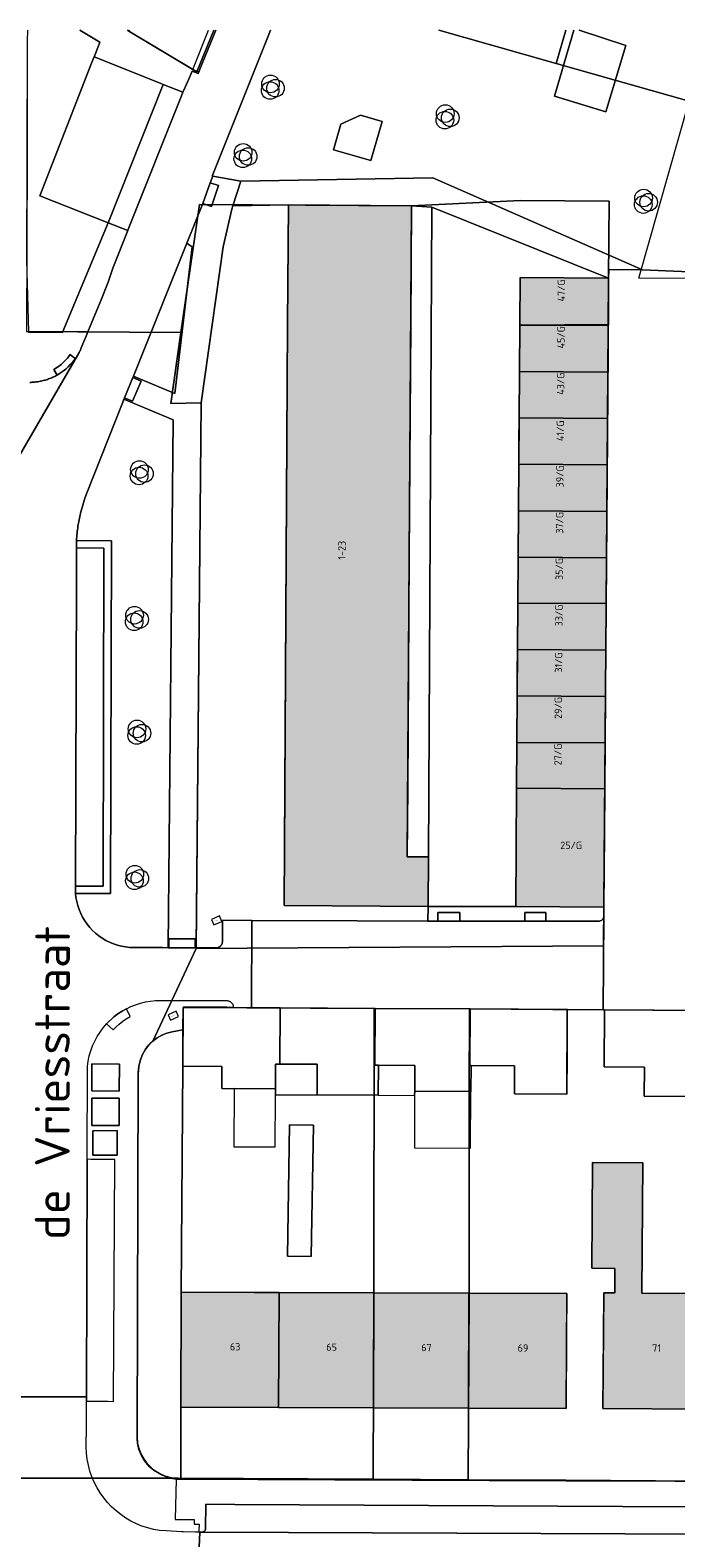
# Model space of a CAD drawing. Header units: millimetres. Extents: x -187868 to 301860, y -188076 to 283730.
# Tile 13 of 17: x 56044 to 100121, y 69000 to 171908. Entities that reach past the tile are written whole.
import ezdxf

# ---------------------------------------------------------------- set-up
doc = ezdxf.new("R2010")
doc.units = ezdxf.units.MM
doc.linetypes.add('IMPORT-HIDDEN2', pattern=[0])
for name, color, linetype, lineweight in [('ADRES_HUISNUMMER', 7, 'Continuous', 13), ('ADRES_STRAATNAAM', 7, 'Continuous', 13), ('BEGROEIDTERREINDEEL', 7, 'IMPORT-HIDDEN2', 13), ('GEBOUWINSTALLATIE', 7, 'Continuous', 13), ('ONBEGROEIDTERREINDEEL', 7, 'IMPORT-HIDDEN2', 13), ('PERCEEL', 7, 'Continuous', 13), ('VEGETATIEOBJECT', 7, 'Continuous', 13)]:
    doc.layers.add(name, color=color, linetype=linetype, lineweight=lineweight)
for name, color, linetype, lineweight, true_color in [('BORD', 9, 'Continuous', 13, 0x808080), ('kaart_84590_405118_500_dwg', 7, 'Continuous', 13, 0xc0c0c0), ('PAND', 7, 'Continuous', 13, 0xc0c0c0), ('WEGDEEL', 9, 'Continuous', 13, 0x808080)]:
    doc.layers.add(name, color=color, linetype=linetype, lineweight=lineweight, true_color=true_color)
doc.styles.add('ISOCPEUR', font='isocpeur.ttf', dxfattribs={"height": 35})
doc.styles.add('ISOCPEUR_4', font='isocpeur.ttf', dxfattribs={"height": 2373.279873})
doc.styles.add('ISOCPEUR_6', font='isocpeur.ttf', dxfattribs={"height": 500})

# ---------------------------------------------------------------- blocks, each defined once
blk = doc.blocks.new('kaart_84590_405118_500_dwg_VEGETATIEOBJECT-2298152-10 situatie _plotview_')
at = {"layer": 'VEGETATIEOBJECT'}
for centre in [(-200, -200), (0, 200), (200, -200)]:
    blk.add_circle(centre, 600, dxfattribs=at)
blk = doc.blocks.new('kaart_84590_405118_500_dwg_verkeersbord-V16-10 situatie _plotview_')
at = {"layer": 'BORD', "flags": 128}
blk.add_lwpolyline([(-300, -200), (300, -200), (300, 200), (-300, 200)], close=True, dxfattribs=at)
at = {"layer": 'BORD', "insert": (0, 12), "char_height": 35, "width": 347.2, "attachment_point": 2, "line_spacing_factor": 1.149209, "style": 'ISOCPEUR'}
blk.add_mtext('Verkeersbord', dxfattribs=at)
blk = doc.blocks.new('kaart_84590_405118_500_dwg-1799703-10 situatie _plotview_')
at = {"layer": 'PAND'}
blk.add_hatch(color=256, dxfattribs=at).paths.add_polyline_path([(37624, 66993), (38995, 70100), (37678, 70681), (55619, 111327), (47927, 114722), (28640, 70958)])
h = blk.add_hatch(color=256, dxfattribs=at)
h.paths.add_polyline_path([(48620, 62177), (53155, 72428), (64689, 98477), (66002, 101449), (60473, 103893), (43112, 64612)])
h.paths.add_polyline_path([(71198, 53684), (76034, 64604), (70043, 67257), (67603, 61781), (62101, 64269), (64483, 69720), (59345, 71995), (54509, 61075), (68212, 55007)])
h.paths.add_polyline_path([(64689, 98477), (59157, 100915), (64721, 98550)])
h = blk.add_hatch(color=256, dxfattribs=at)
h.paths.add_polyline_path([(32650, 31798), (35806, 38989), (29685, 41672), (26532, 34480)])
h.paths.add_polyline_path([(20597, 37083), (23750, 44274), (17815, 46876), (14662, 39685)])
h.paths.add_polyline_path([(-14666, 52598), (-11682, 59419), (-14758, 60764), (-12953, 64889), (-36010, 74961), (-39091, 67908), (-36281, 66679), (-37980, 62797), (-20339, 55080)])
h.paths.add_polyline_path([(-43575, 65238), (-38816, 76119), (-44473, 78593), (-45350, 76588), (-48702, 78053), (-47825, 80059), (-50390, 81181), (-50730, 80402), (-56136, 82766), (-55288, 84707), (-58846, 86263), (-61226, 80651), (-58285, 79379), (-61115, 72910), (-49238, 67715)])
h = blk.add_hatch(color=256, dxfattribs=at)
h.paths.add_polyline_path([(58974, 20205), (62165, 27438), (50151, 32734), (40520, 36985), (44111, 45120), (40986, 46499), (38071, 39894), (39508, 39260), (38833, 37730), (38139, 38036), (34949, 30805), (52876, 22895)])
h.paths.add_polyline_path([(26532, 34480), (29685, 41672), (23750, 44274), (20597, 37083)])
h.paths.add_polyline_path([(14662, 39685), (17815, 46876), (11696, 49558), (8544, 42367)])
at = {"layer": 'BEGROEIDTERREINDEEL', "linetype": 'Continuous', "flags": 128}
for points in [[(36331, 132756), (36034, 132084), (32860, 124829), (30029, 118365), (28210, 113864), (28192, 113814), (30323, 112879), (30362, 112916), (36168, 118500), (32604, 122050), (39454, 128940), (39779, 129267)], [(39779, 129267), (40443, 129935), (40535, 130028), (39616, 131331)]]:
    blk.add_lwpolyline(points, dxfattribs=at)
for points in [[(40538, 115090), (33574, 108201), (33943, 107817), (35692, 105997), (40765, 114715), (40599, 114986)], [(20224, 71480), (20258, 71559), (20259, 71560), (34882, 104381), (32353, 107019), (32195, 106861), (27453, 102118), (27225, 101883), (27005, 101640), (26794, 101390), (26590, 101134), (26395, 100871), (26209, 100601), (26031, 100326), (25966, 100220), (25902, 100112), (25840, 100004), (25779, 99896), (25719, 99786), (25660, 99676), (25603, 99565), (25554, 99462), (25557, 99460), (27723, 98502), (18088, 76428), (16040, 77322), (15905, 77392), (15822, 77121), (15758, 76844), (15714, 76563), (15690, 76280), (15686, 75996), (15702, 75713), (15738, 75431), (15795, 75153), (15870, 74879), (15966, 74612), (16079, 74352), (16211, 74100), (16361, 73859), (16527, 73629), (16709, 73411), (16906, 73206), (17118, 73016), (17342, 72842), (17578, 72684), (17824, 72543), (18080, 72420), (19879, 71631), (19870, 71637)], [(6599, 37841), (8544, 42367), (11696, 49558), (17924, 63660), (18920, 65921), (18191, 66091), (17946, 66136), (17697, 66159), (17448, 66161), (17199, 66140), (16953, 66097), (16712, 66033), (16477, 65948), (16251, 65842), (16035, 65717), (15831, 65573), (15641, 65412), (15465, 65235), (15306, 65043), (15164, 64837), (15041, 64620), (14938, 64393), (4891, 41452), (4833, 41190), (4798, 40923), (4786, 40655), (4797, 40386), (4831, 40120), (4888, 39857), (4967, 39600), (5068, 39351), (5190, 39112), (5333, 38884), (5494, 38669), (5673, 38469), (5869, 38285), (6080, 38118), (6304, 37970)]]:
    blk.add_lwpolyline(points, close=True, dxfattribs=at)
at = {"layer": 'GEBOUWINSTALLATIE'}
blk.add_line((42702, 129993), (42660, 129943), dxfattribs=at)
at = {"layer": 'GEBOUWINSTALLATIE', "flags": 128}
blk.add_lwpolyline([(42660, 129943), (45622, 125795), (47664, 127841)], dxfattribs=at)
for points in [[(18939, 57226), (21516, 56091), (22955, 59358), (23117, 59725), (20540, 60860)], [(23797, 61269), (23117, 59725), (22955, 59358), (25560, 58211), (26402, 60122), (24073, 61148)], [(31655, 55526), (30219, 52265), (33731, 50717), (35288, 54250), (31775, 55798), (31655, 55526), (31775, 55798), (32480, 57399), (31665, 57758), (30211, 58399), (29386, 56526)]]:
    blk.add_lwpolyline(points, close=True, dxfattribs=at)
at = {"layer": 'ONBEGROEIDTERREINDEEL', "linetype": 'Continuous', "flags": 128}
for points in [[(42702, 129993), (42660, 129943), (45622, 125795), (45926, 125481), (46079, 125629), (48141, 127634)], [(51561, 126151), (51169, 125762), (43933, 118594), (43974, 118567), (45594, 117514), (57717, 112502), (68335, 101045), (71220, 99637)], [(70332, 111928), (67548, 114304), (70561, 117912)], [(70894, 117768), (73387, 115548), (70332, 111928)], [(41046, 28115), (34949, 30805), (36973, 35394), (38139, 38036), (38833, 37730), (39508, 39260), (38071, 39894), (40986, 46499), (44111, 45120), (40520, 36985), (44236, 35345)], [(49478, 47717), (46009, 49256), (46813, 51070), (44306, 52181), (45881, 55732), (45790, 55772), (43551, 56764), (42323, 53974), (41222, 51472), (37946, 52913), (38718, 54667), (35999, 55864), (35288, 54250), (31775, 55798), (32480, 57399), (31665, 57758), (30211, 58399), (29386, 56526), (25560, 58211), (26402, 60122), (24073, 61148), (23797, 61269), (23117, 59725), (19765, 61201), (20373, 62582), (17924, 63660), (11696, 49558), (16288, 47545), (17815, 46876), (23750, 44274), (29685, 41672), (35806, 38989), (34668, 36402), (32650, 31798), (26532, 34480), (20597, 37083), (14662, 39685), (8544, 42367), (6599, 37841), (30672, 27286), (32955, 26285), (55532, 16385)]]:
    blk.add_lwpolyline(points, dxfattribs=at)
for points in [[(54888, 118376), (56076, 117395), (54307, 115254), (52252, 116952), (53410, 118354)], [(26215, 70911), (32804, 68014), (37218, 66074), (37624, 66993), (28640, 70958), (31908, 78373), (35095, 85606), (41471, 100072), (44658, 107305), (47927, 114722), (44434, 116168), (44284, 115994), (42713, 113864), (37093, 104704), (21996, 70743), (21982, 70711), (23360, 70133), (23392, 70132), (23425, 70133), (23457, 70136), (23489, 70142), (23520, 70150), (23551, 70160), (23581, 70173), (23610, 70187), (23638, 70204), (23664, 70222), (23690, 70242), (23713, 70264), (23735, 70288), (23756, 70313), (23774, 70340), (23791, 70368), (23805, 70397), (24384, 71715)], [(56863, 110694), (55619, 111327), (52348, 103916), (45964, 89454), (42772, 82222), (39581, 74991), (37678, 70681), (38995, 70100)], [(57880, 98025), (59157, 100915), (60473, 103893), (66002, 101449), (56863, 110694), (38995, 70100), (37624, 66993), (43112, 64612), (46376, 71996), (47657, 74894), (48934, 77785), (49571, 79225), (50212, 80675), (51489, 83566), (52766, 86456), (54047, 89354), (55325, 92244), (55962, 93686), (56602, 95134)], [(12297, 66270), (11557, 64581), (13267, 63831), (14024, 65514)], [(11365, 64127), (10626, 62408), (12342, 61668), (13071, 63393)], [(10548, 62061), (9888, 60530), (11412, 59866), (12069, 61405)], [(20808, 48242), (19330, 48911), (23028, 57084), (24506, 56415)]]:
    blk.add_lwpolyline(points, close=True, dxfattribs=at)
at = {"layer": 'PAND'}
blk.add_line((70561, 117912), (67548, 114304), dxfattribs=at)
at = {"layer": 'PAND', "flags": 128}
for points in [[(42592, 130041), (42660, 129943), (42702, 129993)], [(67548, 114304), (70332, 111928), (73387, 115548), (70894, 117768)]]:
    blk.add_lwpolyline(points, dxfattribs=at)
for points in [[(54307, 115254), (56076, 117395), (54888, 118376), (53410, 118354), (52252, 116952)], [(44658, 107305), (28640, 70958), (37624, 66993), (38995, 70100), (37678, 70681), (55619, 111327), (47927, 114722)], [(64689, 98477), (64721, 98550), (59157, 100915), (57878, 98022), (63406, 95578), (64689, 98477), (66002, 101449), (60473, 103893), (59157, 100915)], [(63406, 95578), (57878, 98022), (56597, 95122), (62123, 92680)], [(62123, 92680), (56597, 95122), (55315, 92223), (60839, 89781)], [(60839, 89781), (55315, 92223), (54034, 89323), (59556, 86883)], [(59556, 86883), (54034, 89323), (52752, 86424), (58272, 83984)], [(58272, 83984), (52752, 86424), (51488, 83563), (57006, 81124)], [(57006, 81124), (51488, 83563), (50206, 80663), (55722, 78225)], [(55722, 78225), (50206, 80663), (48925, 77764), (54439, 75327)], [(54439, 75327), (48925, 77764), (47643, 74864), (53155, 72428)], [(53155, 72428), (47643, 74864), (46376, 71996), (51888, 69567)], [(50641, 66751), (51888, 69567), (46376, 71996), (43112, 64612), (48620, 62177)], [(20373, 62582), (19765, 61201), (23117, 59725), (23797, 61269), (24073, 61148), (25615, 64665), (19544, 67339), (17924, 63660)], [(29386, 56526), (30211, 58399), (29986, 58497), (31545, 62052), (25615, 64665), (24073, 61148), (26402, 60122), (25560, 58211)], [(37475, 59440), (31545, 62052), (29986, 58497), (32480, 57399), (31775, 55798), (35288, 54250), (35999, 55864), (35922, 55898)], [(43551, 56764), (37475, 59440), (35922, 55898), (38718, 54667), (37946, 52913), (41222, 51472)], [(24506, 56415), (23028, 57084), (19330, 48911), (20808, 48242)], [(51878, 53073), (45881, 55732), (44306, 52181), (46813, 51070), (46009, 49256), (49478, 47717), (50311, 49594), (50332, 49585)], [(14662, 39685), (17815, 46876), (11696, 49558), (8544, 42367), (14662, 39685), (20597, 37083), (23750, 44274), (17815, 46876)], [(41046, 28115), (44236, 35345), (40520, 36985), (44111, 45120), (40986, 46499), (38071, 39894), (39508, 39260), (38833, 37730), (38139, 38036), (34949, 30805), (41046, 28115), (46961, 25505), (50151, 32734), (44236, 35345)], [(26532, 34480), (29685, 41672), (23750, 44274), (20597, 37083), (26532, 34480), (32650, 31798), (35806, 38989), (29685, 41672)]]:
    blk.add_lwpolyline(points, close=True, dxfattribs=at)
at = {"layer": 'PERCEEL'}
blk.add_line((42702, 129993), (42660, 129943), dxfattribs=at)
at = {"layer": 'PERCEEL', "flags": 128}
for points in [[(-13691, 46723), (6443, 37983), (6054, 38192), (5702, 38459), (5397, 38779), (5145, 39142), (4953, 39540), (4826, 39963), (4767, 40401), (4777, 40842), (4857, 41277), (5003, 41694), (14973, 64474), (15162, 64832), (15400, 65160), (15683, 65450), (16005, 65697), (16358, 65895), (16736, 66041), (21957, 70658), (47560, 59773), (63983, 96874), (65415, 100120), (66001, 101449), (68121, 106254), (62591, 108694), (55623, 111324), (42372, 117175), (37740, 109652), (35173, 105484), (37093, 104704), (21957, 70658), (37093, 104704), (35173, 105484), (37740, 109652), (28079, 113904)], [(36331, 132756), (36033, 132084), (32863, 124824), (28079, 113904), (37740, 109652), (42372, 117175), (55623, 111324), (62591, 108694), (68121, 106254), (66001, 101449), (65415, 100120), (63983, 96874), (47560, 59773), (21957, 70658), (16736, 66041)], [(42591, 130041), (42660, 129943), (42702, 129993)], [(48009, 127692), (45809, 125533), (42660, 129943), (42591, 130041)], [(42660, 129943), (45809, 125533), (48009, 127692)], [(16736, 66041), (17095, 66124), (17461, 66161), (17829, 66151), (18193, 66093), (18913, 65924), (19543, 67334), (31490, 62074), (37439, 59455), (42638, 57167), (43553, 56764), (45881, 55732), (52032, 53005)], [(71264, 99123), (67889, 100614), (75843, 110337), (68545, 116309), (64940, 119259), (62106, 121579)], [(62106, 121579), (64940, 119259), (68545, 116309), (70047, 118135)], [(70047, 118135), (68545, 116309), (75843, 110337), (76127, 110104), (83056, 104435), (86993, 109160), (82766, 112620)], [(75673, 95575), (71302, 97511), (70673, 97790), (71264, 99123), (67889, 100614), (75843, 110337), (76127, 110104), (83056, 104435), (75673, 95575), (84759, 91554), (90398, 98428), (83056, 104435), (90398, 98428), (94298, 103182), (96983, 106455)], [(39073, 23628), (30683, 27319), (24577, 30005), (18628, 32622), (6443, 37983), (-13691, 46723), (-22322, 50490), (-28343, 53117), (-34072, 55617), (-42603, 59340), (-51254, 63115), (-57150, 65688), (-66068, 69580), (-69232, 70980), (-75130, 73591), (-80907, 76103), (-89904, 80015), (-98403, 83711), (-104313, 86281), (-112472, 89829), (-140641, 102352), (-141729, 102827), (-141735, 102830)]]:
    blk.add_lwpolyline(points, dxfattribs=at)
for points in [[(23746, 44282), (31490, 62074), (19543, 67334), (18913, 65924), (18193, 66093), (17829, 66151), (17461, 66161), (17095, 66124), (16736, 66041), (16358, 65895), (16005, 65697), (15683, 65450), (15400, 65160), (15162, 64832), (14973, 64474), (5003, 41694), (4857, 41277), (4777, 40842), (4767, 40401), (4826, 39963), (4953, 39540), (5145, 39142), (5397, 38779), (5702, 38459), (6054, 38192), (6443, 37983), (18628, 32622), (23746, 44282), (18628, 32622), (24577, 30005), (29698, 41669), (35109, 54164), (37439, 59455), (31490, 62074)], [(52032, 53005), (45881, 55732), (43553, 56764), (42638, 57167), (37439, 59455), (35109, 54164), (29698, 41669), (24577, 30005), (30683, 27319), (39073, 23628)]]:
    blk.add_lwpolyline(points, close=True, dxfattribs=at)
at = {"layer": 'WEGDEEL', "flags": 128}
for points in [[(22983, 105374), (30628, 111022), (30600, 111002), (30573, 110983), (30545, 110963), (30517, 110944), (30489, 110925), (30460, 110907), (30432, 110888), (30160, 110751), (29964, 110660), (29738, 110555), (29527, 110487), (29338, 110434), (29097, 110389), (28820, 110350), (28718, 110340), (28642, 110335), (28567, 110332), (28491, 110329), (28415, 110329), (28339, 110330), (28264, 110332), (28188, 110336), (28112, 110341), (28036, 110348), (27961, 110356), (27886, 110366), (27810, 110378), (27736, 110390), (27661, 110405), (27590, 110420), (27520, 110436), (27449, 110454), (27379, 110473), (27310, 110493), (27241, 110514), (27172, 110537), (27129, 110552), (27087, 110568), (27044, 110584), (27002, 110600), (26960, 110617), (26918, 110635)], [(26918, 110635), (26960, 110617), (27002, 110600), (27044, 110584), (27087, 110568), (27129, 110552), (27172, 110537), (27241, 110514), (27310, 110493), (27379, 110473), (27449, 110454), (27520, 110436), (27590, 110420), (27661, 110405), (27736, 110390), (27810, 110378), (27886, 110366), (27961, 110356), (28036, 110348), (28112, 110341), (28188, 110336), (28264, 110332), (28339, 110330), (28415, 110329), (28491, 110329), (28567, 110332), (28642, 110335), (28718, 110340), (28820, 110350), (28773, 110797), (29070, 110841), (29362, 110911), (29646, 111006), (29932, 111132), (30194, 111277), (30302, 111102), (30432, 110888), (30460, 110907), (30489, 110925), (30517, 110944), (30545, 110963), (30573, 110983), (30600, 111002), (30628, 111022), (30700, 111075), (30758, 111118), (30814, 111162), (30870, 111207), (30925, 111254), (30978, 111302), (31031, 111351), (31082, 111401), (31418, 111723), (31707, 112005), (31933, 112225), (30362, 112916), (30323, 112879), (28192, 113814)], [(39616, 131331), (40535, 130028), (40443, 129935), (39779, 129267), (43205, 125827), (43364, 125667), (44384, 124644), (44406, 124665), (44424, 124683), (44457, 124716), (45201, 125386), (45413, 125596), (45532, 125714), (45534, 125711), (45845, 125402), (45926, 125481), (45622, 125795), (42660, 129943), (42592, 130041)], [(48141, 127634), (46079, 125629), (45926, 125481), (45845, 125402), (45534, 125711), (45532, 125714), (45413, 125596), (45201, 125386), (44457, 124716), (44424, 124683), (44406, 124665), (44384, 124644), (44193, 124453), (37191, 117491), (37181, 117481), (35217, 115528), (34595, 114829), (34545, 114773), (33535, 113788), (33489, 113743), (32147, 112434), (32101, 112389), (31933, 112225), (31707, 112005), (31418, 111723), (31082, 111401), (31031, 111351), (30978, 111302), (30925, 111254), (30870, 111207), (30814, 111162), (30758, 111118), (30700, 111075), (30628, 111022), (22983, 105374)], [(-1378, 47423), (2928, 45572), (9415, 60424), (11957, 66244), (12144, 66551), (12352, 66843), (12581, 67120), (12829, 67380), (13095, 67621), (13378, 67843), (13675, 68044), (13987, 68223), (14310, 68379), (14951, 68609), (15281, 68691), (15617, 68751), (15956, 68787), (16303, 68800), (16649, 68790), (16994, 68755), (17336, 68696), (17673, 68614), (18004, 68508), (18326, 68380), (19677, 67781), (22024, 66774), (22467, 66566), (22495, 66553), (22522, 66538), (22548, 66520), (22572, 66502), (22596, 66481), (22617, 66459), (22637, 66436), (22656, 66411), (22673, 66385), (22688, 66358), (22700, 66330), (22711, 66301), (22720, 66271), (22727, 66241), (22732, 66210), (22735, 66179), (22735, 66149), (22733, 66118), (22729, 66087), (22723, 66057), (22715, 66027), (22705, 65997), (22693, 65969), (23817, 65457), (26215, 70911), (24384, 71715), (23805, 70397), (23791, 70368), (23774, 70340), (23756, 70313), (23735, 70288), (23713, 70264), (23690, 70242), (23664, 70222), (23638, 70204), (23610, 70187), (23581, 70173), (23551, 70160), (23520, 70150), (23489, 70142), (23457, 70136), (23425, 70133), (23392, 70132), (23360, 70133), (21982, 70711), (21917, 70738), (20268, 71461), (20224, 71480), (19870, 71637), (19879, 71631), (18080, 72420), (17824, 72543), (17578, 72684), (17342, 72842), (17118, 73016), (16906, 73206), (16709, 73411), (16527, 73629), (16361, 73859), (16211, 74100), (16079, 74352), (15966, 74612), (15870, 74879), (15795, 75153), (15738, 75431), (15702, 75713), (15686, 75996), (15690, 76280), (15714, 76563), (15758, 76844), (15822, 77121), (15905, 77392), (15920, 77434), (15935, 77476), (15951, 77518), (15967, 77560), (15984, 77602), (16001, 77643), (16019, 77684), (16091, 77848), (24481, 97003), (25344, 99014), (25554, 99462), (25603, 99565), (25660, 99676), (25719, 99786), (25779, 99896), (25840, 100004), (25902, 100112), (25966, 100220), (26031, 100326), (26209, 100601), (26395, 100871), (26590, 101134), (26794, 101390), (27005, 101640), (27225, 101883), (27453, 102118), (32195, 106861), (32353, 107019), (32424, 107090), (33503, 108131)], [(33503, 108131), (33539, 108166), (33574, 108201), (40538, 115090), (42608, 117137), (43632, 118236), (43974, 118567), (43933, 118594), (51169, 125762), (51561, 126151)], [(71220, 99637), (68335, 101045), (66241, 101981), (66002, 101449), (64689, 98477), (63981, 96876), (63410, 95587), (62131, 92698), (61489, 91249), (60851, 89809), (59572, 86919), (58289, 84022), (57013, 81140), (55734, 78251), (55088, 76793), (54454, 75361), (53175, 72472), (51888, 69567), (50641, 66751), (48620, 62177), (45866, 63395), (43112, 64612), (37624, 66993), (37218, 66074), (37837, 65806), (38075, 66357), (39458, 65758), (39219, 65208), (43281, 63449), (43520, 64000), (44851, 63423), (44613, 62873), (47968, 61420), (48133, 61429), (48260, 61472), (48353, 61573), (48620, 62177), (48353, 61573), (45790, 55772), (45881, 55732), (51878, 53073)], [(4127, 29489), (6342, 34021), (6274, 34051), (6073, 34139), (5306, 34488), (5197, 34538), (4263, 35011), (3862, 35214), (3519, 35442), (3193, 35694), (2886, 35968), (2599, 36263), (2333, 36577), (2090, 36910), (1871, 37258), (1678, 37622), (1510, 37998), (1370, 38385), (1257, 38781), (1172, 39184), (1116, 39591), (1089, 40002), (1091, 40414), (1122, 40825), (1182, 41232), (1270, 41634), (1387, 42029), (1531, 42414), (1702, 42789), (1959, 43359), (2566, 44746), (2806, 45292), (2922, 45558), (2928, 45572), (-1378, 47423)], [(53948, 13144), (6633, 33893), (6521, 33942), (6342, 34021), (6521, 33942), (6537, 33940), (6552, 33938), (6568, 33938), (6584, 33938), (6599, 33940), (6615, 33942), (6630, 33946), (6645, 33950), (6660, 33955), (6674, 33960), (6688, 33967), (6701, 33974), (6713, 33982), (6726, 33991), (6737, 34001), (6748, 34011), (6758, 34022), (6767, 34034), (6776, 34046), (6784, 34059), (6791, 34072), (6797, 34086), (7463, 35591), (7468, 35603), (9286, 34803), (53707, 15269)], [(55532, 16385), (32955, 26285), (30672, 27286), (6599, 37841), (6304, 37970), (5150, 35475), (5541, 35305), (6329, 34963), (6205, 34682), (6517, 34540), (6327, 34156), (6274, 34051), (6342, 34021), (4127, 29489), (29495, 18374), (59988, 5013)], [(53707, 15269), (9286, 34803), (7468, 35603), (7463, 35591), (6797, 34086), (6791, 34072), (6784, 34059), (6776, 34046), (6767, 34034), (6758, 34022), (6748, 34011), (6737, 34001), (6726, 33991), (6713, 33982), (6701, 33974), (6688, 33967), (6674, 33960), (6660, 33955), (6645, 33950), (6630, 33946), (6615, 33942), (6599, 33940), (6584, 33938), (6568, 33938), (6552, 33938), (6537, 33940), (6521, 33942), (6633, 33893), (53948, 13144)]]:
    blk.add_lwpolyline(points, dxfattribs=at)
for points in [[(39779, 129267), (39454, 128940), (32604, 122050), (36168, 118500), (43364, 125667), (43205, 125827)], [(37181, 117481), (37191, 117491), (44193, 124453), (44384, 124644), (43364, 125667), (36168, 118500)], [(32353, 107019), (34882, 104381), (20259, 71560), (20258, 71559), (20224, 71480), (20268, 71461), (20509, 72010), (22158, 71288), (21917, 70738), (21982, 70711), (21996, 70743), (37093, 104704), (42713, 113864), (44284, 115994), (44434, 116168), (45594, 117514), (43974, 118567), (43632, 118236), (44075, 117832), (43065, 116723), (42608, 117137), (40538, 115090), (40599, 114986), (40765, 114715), (35692, 105997), (33943, 107817), (33574, 108201), (33539, 108166), (33503, 108131), (33919, 107698), (32837, 106659), (32424, 107090)], [(36168, 118500), (30362, 112916), (31933, 112225), (32101, 112389), (32147, 112434), (33489, 113743), (33535, 113788), (34545, 114773), (34595, 114829), (35217, 115528), (37181, 117481)], [(42608, 117137), (43065, 116723), (44075, 117832), (43632, 118236)], [(56863, 110694), (66002, 101449), (66241, 101981), (68335, 101045), (57717, 112502), (45594, 117514), (44434, 116168), (47927, 114722), (55619, 111327)], [(28820, 110350), (29097, 110389), (29338, 110434), (29527, 110487), (29738, 110555), (29964, 110660), (30160, 110751), (30432, 110888), (30302, 111102), (30194, 111277), (29932, 111132), (29646, 111006), (29362, 110911), (29070, 110841), (28773, 110797)], [(32424, 107090), (32837, 106659), (33919, 107698), (33503, 108131)], [(16091, 77848), (16019, 77684), (16001, 77643), (15984, 77602), (15967, 77560), (15951, 77518), (15935, 77476), (15920, 77434), (15905, 77392), (16040, 77322), (18088, 76428), (27723, 98502), (25557, 99460), (25554, 99462), (25344, 99014), (25359, 99007), (27065, 98244), (17829, 77086), (16237, 77782), (16235, 77782)], [(25344, 99014), (24481, 97003), (16091, 77848), (16235, 77782), (16237, 77782), (17829, 77086), (27065, 98244), (25359, 99007)], [(20268, 71461), (21917, 70738), (22158, 71288), (20509, 72010)], [(37218, 66074), (32804, 68014), (26215, 70911), (23817, 65457), (25615, 64665), (31545, 62052), (37475, 59440), (43551, 56764), (45790, 55772), (48353, 61573), (48260, 61472), (48133, 61429), (47968, 61420), (44613, 62873), (43281, 63449), (39219, 65208), (37837, 65806)], [(2806, 45292), (2976, 45217), (4144, 44703), (4488, 44551), (11134, 59656), (10723, 59838), (9632, 60322), (9415, 60424), (11957, 66244), (12144, 66551), (12352, 66843), (12581, 67120), (12829, 67380), (13095, 67621), (13378, 67843), (13675, 68044), (13987, 68223), (14310, 68379), (14551, 67829), (14825, 67939), (15094, 68026), (15392, 68102), (15671, 68152), (15988, 68188), (15956, 68787), (16303, 68800), (16649, 68790), (16994, 68755), (17336, 68696), (17673, 68614), (18004, 68508), (18326, 68380), (19677, 67781), (22024, 66774), (22467, 66566), (22495, 66553), (22522, 66538), (22548, 66520), (22572, 66502), (22596, 66481), (22617, 66459), (22637, 66436), (22656, 66411), (22673, 66385), (22688, 66358), (22700, 66330), (22711, 66301), (22720, 66271), (22727, 66241), (22732, 66210), (22735, 66179), (22735, 66149), (22733, 66118), (22729, 66087), (22723, 66057), (22715, 66027), (22705, 65997), (22693, 65969), (22287, 66153), (19544, 67339), (18920, 65921), (18191, 66091), (17946, 66136), (17697, 66159), (17448, 66161), (17199, 66140), (16953, 66097), (16712, 66033), (16477, 65948), (16251, 65842), (16035, 65717), (15831, 65573), (15641, 65412), (15465, 65235), (15306, 65043), (15164, 64837), (15041, 64620), (14938, 64393), (4891, 41452), (4833, 41190), (4798, 40923), (4786, 40655), (4797, 40386), (4831, 40120), (4888, 39857), (4967, 39600), (5068, 39351), (5190, 39112), (5333, 38884), (5494, 38669), (5673, 38469), (5869, 38285), (6080, 38118), (6304, 37970), (5150, 35475), (5541, 35305), (6329, 34963), (6205, 34682), (6517, 34540), (6327, 34156), (6274, 34051), (6073, 34139), (5306, 34488), (5197, 34538), (4263, 35011), (3862, 35214), (3519, 35442), (3193, 35694), (2886, 35968), (2599, 36263), (2333, 36577), (2090, 36910), (1871, 37258), (1678, 37622), (1510, 37998), (1370, 38385), (1257, 38781), (1172, 39184), (1116, 39591), (1089, 40002), (1091, 40414), (1122, 40825), (1182, 41232), (1270, 41634), (1387, 42029), (1531, 42414), (1702, 42789), (1959, 43359), (2566, 44746), (2806, 45292), (2976, 45217), (4144, 44703), (4488, 44551), (11134, 59656), (10723, 59838), (9632, 60322), (9415, 60424), (2928, 45572), (2922, 45558)], [(14310, 68379), (14551, 67829), (14825, 67939), (15094, 68026), (15392, 68102), (15671, 68152), (15988, 68188), (15956, 68787), (15617, 68751), (15281, 68691), (14951, 68609)], [(12297, 66270), (14024, 65514), (13267, 63831), (11557, 64581)], [(37837, 65806), (39219, 65208), (39458, 65758), (38075, 66357)], [(11365, 64127), (13071, 63393), (12342, 61668), (10626, 62408)], [(44613, 62873), (44851, 63423), (43520, 64000), (43281, 63449)], [(10548, 62061), (12069, 61405), (11412, 59866), (9888, 60530)]]:
    blk.add_lwpolyline(points, close=True, dxfattribs=at)
for name, p in [('kaart_84590_405118_500_dwg_VEGETATIEOBJECT-2298152-10 situatie _plotview_', (50095, 122587)), ('kaart_84590_405118_500_dwg_VEGETATIEOBJECT-2298152-10 situatie _plotview_', (46525, 119047)), ('kaart_84590_405118_500_dwg_VEGETATIEOBJECT-2298152-10 situatie _plotview_', (60235, 115983)), ('kaart_84590_405118_500_dwg_VEGETATIEOBJECT-2298152-10 situatie _plotview_', (70364, 105309)), ('kaart_84590_405118_500_dwg_VEGETATIEOBJECT-2298152-10 situatie _plotview_', (31419, 102003)), ('kaart_84590_405118_500_dwg_VEGETATIEOBJECT-2298152-10 situatie _plotview_', (27155, 93008)), ('kaart_84590_405118_500_dwg_VEGETATIEOBJECT-2298152-10 situatie _plotview_', (24220, 85820)), ('kaart_84590_405118_500_dwg_VEGETATIEOBJECT-2298152-10 situatie _plotview_', (20137, 76781)), ('kaart_84590_405118_500_dwg_verkeersbord-V16-10 situatie _plotview_', (24007, 71867)), ('kaart_84590_405118_500_dwg_verkeersbord-V16-10 situatie _plotview_', (18711, 67080))]:
    blk.add_blockref(name, p)
at = {"layer": 'ADRES_HUISNUMMER', "char_height": 500, "attachment_point": 1, "line_spacing_factor": 1.149209, "style": 'ISOCPEUR_6'}
for s, insert, width, rotation in [('47/G', (62166, 101369), 1792.77, 66.2), ('45/G', (60871, 98435), 1792.77, 66.2), ('43/G', (59592, 95545), 1792.77, 66.2), ('41/G', (58314, 92655), 1673.25, 66.2), ('1-23', (41420, 91162), 1553.73, 66.2), ('39/G', (57035, 89765), 1733.01, 66.2), ('37/G', (55755, 86872), 1733.01, 66.2), ('35/G', (54475, 83982), 1733.01, 66.2), ('33/G', (53198, 81091), 1733.01, 66.3), ('31/G', (51919, 78201), 1613.49, 66.3), ('29/G', (50641, 75311), 1733.01, 66.3), ('27/G', (49362, 72414), 1733.01, 66.2), ('25/G', (47668, 67468), 1733.01, 336.2), ('63', (13362, 45036), 836.62, 336.3), ('65', (19389, 42394), 836.62, 336.3), ('67', (25324, 39792), 836.62, 336.3), ('69', (31352, 37149), 836.62, 336.3), ('71', (39776, 33490), 717.11, 336.2)]:
    blk.add_mtext(s, dxfattribs=dict(at, insert=insert, width=width, rotation=rotation))
at = {"layer": 'ADRES_STRAATNAAM', "insert": (8224, 66627), "char_height": 2373.28, "width": 25809.68, "attachment_point": 2, "rotation": 66.5, "line_spacing_factor": 1.149209, "style": 'ISOCPEUR_4'}
blk.add_mtext('de Vriesstraat', dxfattribs=at)

msp = doc.modelspace()

# ---------------------------------------------------------------- block references
at = {"layer": 'kaart_84590_405118_500_dwg', "color": 8, "true_color": 0x808080, "rotation": 23.44317488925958}
msp.add_blockref('kaart_84590_405118_500_dwg-1799703-10 situatie _plotview_', (75339, 35657), dxfattribs=at)

doc.saveas('drawing.dxf')
